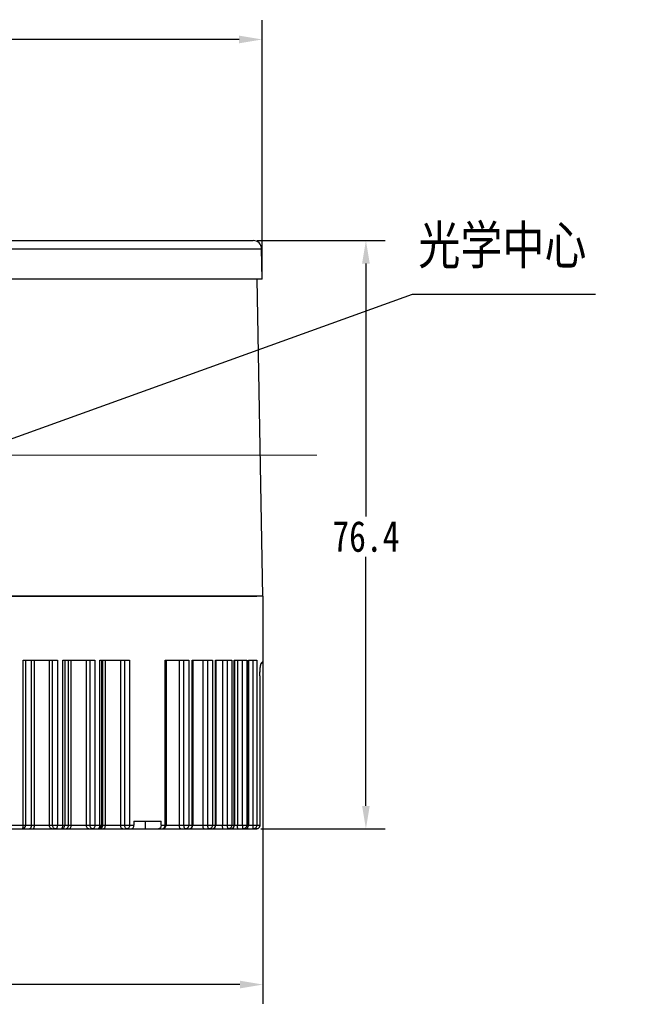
# Model space of a CAD drawing. Extents: x 636 to 1423, y -190 to 367.
# Tile 17 of 19: x 1170 to 1249, y 73 to 201. Entities that reach past the tile are written whole.
import ezdxf

# ---------------------------------------------------------------- set-up
doc = ezdxf.new("R2010")
doc.units = 0
doc.header["$LTSCALE"] = 23.1
doc.header["$PDMODE"] = 3
doc.header["$PDSIZE"] = 4
doc.linetypes.add('点画线', pattern=[18, 12, -2, 2, -2])
doc.layers.get('0').update_dxf_attribs({"linetype": 'CONTINUOUS'})
doc.layers.get('Defpoints').update_dxf_attribs({"linetype": 'CONTINUOUS'})
doc.layers.add('1_2_1', color=7, linetype='CONTINUOUS')
doc.layers.add('dim', color=3, linetype='CONTINUOUS')
doc.layers.add('中心线层', color=1, linetype='点画线', lineweight=18)
doc.styles.get("Standard").update_dxf_attribs({"font": 'txt', "width": 0.8})
doc.dimstyles.get("Standard").update_dxf_attribs({"dimtxt": 3, "dimasz": 3, "dimexe": 2.5, "dimexo": 0.5, "dimtad": 1, "dimdsep": 46, "dimtxsty": 'Standard', "dimcen": 0.09, "dimazin": 2, "dimtol": 1, "dimtp": 0.01, "dimtm": 0.01, "dimtfac": 1, "dimtofl": 0, "dimtmove": 0, "dimatfit": 3, "dimfxl": 1, "dimtolj": 1, "dimarcsym": 0})

# ---------------------------------------------------------------- blocks, each defined once
blk = doc.blocks.new('*D44')
at = {"layer": 'Defpoints', "color": 0, "transparency": 16777216}
for p in [(1099.57, 123.25), (1201.57, 123), (1201.57, 75.54)]:
    blk.add_point(p, dxfattribs=at)
at = {"layer": 'dim', "color": 0, "lineweight": -2, "transparency": 16777216}
for p, q in [((1099.57, 122.75), (1099.57, 73.04)), ((1201.57, 122.5), (1201.57, 73.04)), ((1102.57, 75.54), (1144.88, 75.54)), ((1198.57, 75.54), (1156.26, 75.54))]:
    blk.add_line(p, q, dxfattribs=at)
at = {"layer": 'dim', "color": 0, "transparency": 16777216}
for points in [[(1102.57, 76.04), (1102.57, 75.04), (1099.57, 75.54)], [(1198.57, 76.04), (1198.57, 75.04), (1201.57, 75.54)]]:
    blk.add_solid(points, dxfattribs=at)
at = {"layer": 'dim', "color": 0, "transparency": 16777216, "insert": (1150.57, 75.54), "char_height": 4, "attachment_point": 5}
blk.add_mtext('\\A1;%%c102', dxfattribs=at)
blk = doc.blocks.new('*D45')
at = {"layer": 'Defpoints', "color": 0, "transparency": 16777216}
for p in [(1201.47, 198.25), (1099.67, 167.14), (1201.47, 167.14)]:
    blk.add_point(p, dxfattribs=at)
at = {"layer": 'dim', "color": 0, "lineweight": -2, "transparency": 16777216}
for p, q in [((1099.67, 167.64), (1099.67, 200.75)), ((1201.47, 167.64), (1201.47, 200.75)), ((1102.67, 198.25), (1143.07, 198.25)), ((1198.47, 198.25), (1157.65, 198.25))]:
    blk.add_line(p, q, dxfattribs=at)
at = {"layer": 'dim', "color": 0, "transparency": 16777216}
for points in [[(1102.67, 198.75), (1102.67, 197.75), (1099.67, 198.25)], [(1198.47, 198.75), (1198.47, 197.75), (1201.47, 198.25)]]:
    blk.add_solid(points, dxfattribs=at)
at = {"layer": 'dim', "color": 0, "transparency": 16777216, "insert": (1150.36, 198.25), "char_height": 4, "attachment_point": 5}
blk.add_mtext('\\A1;%%c101.8', dxfattribs=at)
blk = doc.blocks.new('*D46')
at = {"layer": 'Defpoints', "color": 0, "transparency": 16777216}
for p in [(1200.3, 172.14), (1200.78, 95.74), (1214.94, 95.74)]:
    blk.add_point(p, dxfattribs=at)
at = {"layer": 'dim', "color": 0, "lineweight": -2, "transparency": 16777216}
for p, q in [((1200.8, 172.14), (1217.44, 172.14)), ((1214.94, 169.14), (1214.94, 136.32)), ((1214.94, 98.74), (1214.94, 131.07)), ((1201.28, 95.74), (1217.44, 95.74))]:
    blk.add_line(p, q, dxfattribs=at)
at = {"layer": 'dim', "color": 0, "transparency": 16777216}
for points in [[(1214.44, 169.14), (1215.44, 169.14), (1214.94, 172.14)], [(1214.44, 98.74), (1215.44, 98.74), (1214.94, 95.74)]]:
    blk.add_solid(points, dxfattribs=at)
at = {"layer": 'dim', "color": 0, "transparency": 16777216, "insert": (1214.94, 133.7), "char_height": 4, "attachment_point": 5}
blk.add_mtext('\\A1;76.4', dxfattribs=at)

msp = doc.modelspace()

# ---------------------------------------------------------------- linework, layer by layer
at = {"color": 7, "linetype": 'Continuous'}
for p, q in [((1100.837, 172.143), (1200.3, 172.143)), ((1201.469, 167.143), (1201.4, 171.062)), ((1201.469, 167.143), (1099.669, 167.143)), ((1201.535, 125.945), (1200.816, 167.143)), ((1150.569, 125.945), (1200.769, 125.945))]:
    msp.add_line(p, q, dxfattribs=at)
at = {"color": 9, "linetype": 'Continuous'}
msp.add_line((1099.737, 171.062), (1201.4, 171.062), dxfattribs=at)
at = {"color": 7, "linetype": 'Continuous'}
msp.add_arc((1200.3, 171.043), 1.1, 1, 90, dxfattribs=at)
at = {"layer": '1_2_1', "color": 7, "linetype": 'Continuous'}
for p, q in [((1201.568, 125.945), (1099.569, 125.945)), ((1201.569, 125.945), (1201.569, 117.45)), ((1170.457, 117.643), (1174.885, 117.643)), ((1170.762, 117.643), (1170.762, 96.243)), ((1175.59, 117.643), (1179.751, 117.643)), ((1175.845, 117.643), (1175.845, 96.243)), ((1180.408, 117.643), (1184.251, 117.643)), ((1180.616, 117.643), (1180.616, 96.243)), ((1188.864, 117.643), (1191.928, 117.643)), ((1188.988, 117.643), (1188.988, 96.243)), ((1192.394, 117.643), (1195.009, 117.643)), ((1192.484, 117.643), (1192.484, 96.243)), ((1195.398, 117.643), (1197.531, 117.643)), ((1195.459, 117.643), (1195.459, 96.243)), ((1197.839, 117.643), (1199.462, 117.643)), ((1197.876, 117.643), (1197.876, 96.243)), ((1199.685, 117.643), (1200.779, 117.643)), ((1199.704, 117.643), (1199.704, 96.243)), ((1201.193, 116.257), (1201.22, 116.594)), ((1201.219, 116.589), (1201.252, 116.846)), ((1201.251, 116.842), (1201.284, 117.021)), ((1201.283, 117.019), (1201.312, 117.13)), ((1201.312, 117.129), (1201.317, 117.146)), ((1201.569, 117.467), (1201.43, 117.347)), ((1201.448, 117.362), (1201.447, 117.361)), ((1201.569, 117.467), (1201.448, 117.362)), ((1201.566, 117.42), (1201.569, 117.45)), ((1201.173, 115.643), (1201.173, 96.243)), ((1201.174, 115.643), (1201.177, 115.861)), ((1201.174, 115.643), (1201.174, 96.243)), ((1201.177, 115.857), (1201.193, 116.262)), ((1184.82, 96.743), (1188.355, 96.743)), ((1184.82, 96.743), (1184.82, 96.243)), ((1188.355, 96.243), (1188.355, 96.743)), ((1136.205, 95.743), (1200.729, 95.743))]:
    msp.add_line(p, q, dxfattribs=at)
at = {"layer": '1_2_1', "color": 9, "linetype": 'Continuous'}
for p, q in [((1170.457, 96.243), (1170.457, 117.643)), ((1171.489, 117.643), (1171.489, 96.243)), ((1171.911, 96.243), (1171.911, 117.643)), ((1173.835, 117.643), (1173.835, 96.243)), ((1174.262, 96.243), (1174.262, 117.643)), ((1174.885, 117.643), (1174.885, 96.243)), ((1175.59, 96.243), (1175.59, 117.643)), ((1176.282, 117.643), (1176.282, 96.243)), ((1176.679, 96.243), (1176.679, 117.643)), ((1178.637, 117.643), (1178.637, 96.243)), ((1179.119, 96.243), (1179.119, 117.643)), ((1179.751, 117.643), (1179.751, 96.243)), ((1180.408, 96.243), (1180.408, 117.643)), ((1180.752, 117.643), (1180.752, 96.243)), ((1181.118, 96.243), (1181.118, 117.643)), ((1183.086, 117.643), (1183.086, 96.243)), ((1183.617, 96.243), (1183.617, 117.643)), ((1184.251, 117.643), (1184.251, 96.243)), ((1188.864, 96.243), (1188.864, 117.643)), ((1190.707, 117.643), (1190.707, 96.243)), ((1191.315, 96.243), (1191.315, 117.643)), ((1191.928, 117.643), (1191.928, 96.243)), ((1192.394, 96.243), (1192.394, 117.643)), ((1193.783, 117.643), (1193.783, 96.243)), ((1194.418, 96.243), (1194.418, 117.643)), ((1195.009, 117.643), (1195.009, 96.243)), ((1195.398, 96.243), (1195.398, 117.643)), ((1196.315, 117.643), (1196.315, 96.243)), ((1196.969, 96.243), (1196.969, 117.643)), ((1197.531, 117.643), (1197.531, 96.243)), ((1197.839, 96.243), (1197.839, 117.643)), ((1198.272, 117.643), (1198.272, 96.243)), ((1198.937, 96.243), (1198.937, 117.643)), ((1199.462, 117.643), (1199.462, 96.243)), ((1199.685, 96.243), (1199.685, 117.643)), ((1200.297, 96.243), (1200.297, 117.643)), ((1200.779, 117.643), (1200.779, 96.243)), ((1201.174, 115.643), (1201.173, 115.643)), ((1165.437, 96.243), (1184.82, 96.243)), ((1186.277, 96.743), (1186.277, 95.743)), ((1188.355, 96.243), (1201.173, 96.243)), ((1201.173, 96.244), (1201.174, 96.243))]:
    msp.add_line(p, q, dxfattribs=at)
at = {"layer": '1_2_1', "color": 7, "linetype": 'Continuous'}
for points in [[(1201.482, 117.286), (1201.533, 117.338), (1201.566, 117.42)], [(1200.729, 95.743), (1200.784, 95.747), (1200.954, 95.812), (1201.084, 95.942)], [(1201.084, 95.942), (1201.157, 96.108), (1201.174, 96.243)]]:
    msp.add_lwpolyline(points, dxfattribs=at)
for centre, radius, start, end in [((1202.619, 115.644), 1.997, 124.65819, 130.8994), ((1196.105, 123.618), 8.227, 309.88021, 310.48965), ((1170.262, 96.243), 0.5, 270, 0), ((1175.345, 96.243), 0.5, 270, 0), ((1180.116, 96.243), 0.5, 270, 0), ((1188.488, 96.243), 0.5, 270, 0), ((1191.984, 96.243), 0.5, 270, 0), ((1194.959, 96.243), 0.5, 270, 0), ((1197.376, 96.243), 0.5, 270, 0), ((1199.204, 96.243), 0.5, 270, 0)]:
    msp.add_arc(centre, radius, start, end, dxfattribs=at)
at = {"layer": '1_2_1', "color": 9, "linetype": 'Continuous'}
msp.add_arc((1187.85, 96.131), 11.78, 358.82616, 359.24659, dxfattribs=at)
for points, knots in [([(1201.173, 115.643), (1201.172, 115.79), (1201.179, 116.068), (1201.201, 116.455), (1201.236, 116.777), (1201.266, 116.965), (1201.283, 117.046)], [0, 0, 0, 0, 0.3120046, 0.5940414, 0.8252133, 1, 1, 1, 1]), ([(1201.283, 117.046), (1201.29, 117.08), (1201.307, 117.149), (1201.336, 117.238), (1201.367, 117.287), (1201.38, 117.305)], [0, 0, 0, 0, 0.3792283, 0.7640663, 1, 1, 1, 1]), ([(1201.312, 117.153), (1201.333, 117.172), (1201.368, 117.219), (1201.38, 117.276), (1201.38, 117.305)], [0, 0, 0, 0, 0.4994774, 1, 1, 1, 1]), ([(1170.262, 95.743), (1170.275, 95.743), (1170.313, 95.754), (1170.363, 95.807), (1170.388, 95.859), (1170.4, 95.889)], [0, 0, 0, 0, 0.1855506, 0.5322585, 1, 1, 1, 1]), ([(1170.4, 95.889), (1170.42, 95.941), (1170.448, 96.059), (1170.457, 96.179), (1170.457, 96.243)], [0, 0, 0, 0, 0.4662233, 1, 1, 1, 1]), ([(1171.489, 96.243), (1171.489, 96.179), (1171.482, 96.085), (1171.455, 95.967), (1171.415, 95.851), (1171.343, 95.743), (1171.272, 95.743)], [0, 0, 0, 0, 0.3349959, 0.4898454, 0.6300689, 1, 1, 1, 1]), ([(1171.694, 95.743), (1171.765, 95.743), (1171.837, 95.851), (1171.876, 95.967), (1171.904, 96.085), (1171.911, 96.179), (1171.911, 96.243)], [0, 0, 0, 0, 0.3699311, 0.5101546, 0.6650041, 1, 1, 1, 1]), ([(1174.219, 95.743), (1174.169, 95.743), (1174.062, 95.772), (1173.936, 95.888), (1173.854, 96.052), (1173.835, 96.178), (1173.835, 96.243)], [0, 0, 0, 0, 0.2185824, 0.4571229, 0.7204248, 1, 1, 1, 1]), ([(1174.646, 95.743), (1174.596, 95.743), (1174.489, 95.772), (1174.362, 95.888), (1174.281, 96.052), (1174.262, 96.178), (1174.262, 96.243)], [0, 0, 0, 0, 0.2192265, 0.4576127, 0.7207238, 1, 1, 1, 1]), ([(1174.885, 96.243), (1174.885, 96.179), (1174.874, 96.058), (1174.833, 95.917), (1174.782, 95.829), (1174.733, 95.77), (1174.679, 95.743), (1174.646, 95.743)], [0, 0, 0, 0, 0.3229587, 0.6090246, 0.7297903, 0.8338986, 1, 1, 1, 1]), ([(1175.345, 95.743), (1175.378, 95.743), (1175.433, 95.769), (1175.485, 95.829), (1175.536, 95.917), (1175.579, 96.058), (1175.59, 96.179), (1175.59, 96.243)], [0, 0, 0, 0, 0.1689939, 0.2736948, 0.394483, 0.6792695, 1, 1, 1, 1]), ([(1176.282, 96.243), (1176.282, 96.179), (1176.27, 96.057), (1176.224, 95.916), (1176.168, 95.828), (1176.111, 95.768), (1176.052, 95.743), (1176.016, 95.743)], [0, 0, 0, 0, 0.3141167, 0.5951686, 0.7160756, 0.8225724, 1, 1, 1, 1]), ([(1176.413, 95.743), (1176.449, 95.743), (1176.507, 95.768), (1176.564, 95.828), (1176.62, 95.916), (1176.666, 96.057), (1176.679, 96.179), (1176.679, 96.243)], [0, 0, 0, 0, 0.1774276, 0.2839244, 0.4048314, 0.6858833, 1, 1, 1, 1]), ([(1178.983, 95.743), (1178.937, 95.743), (1178.839, 95.774), (1178.726, 95.89), (1178.654, 96.054), (1178.637, 96.179), (1178.637, 96.243)], [0, 0, 0, 0, 0.2062669, 0.4408733, 0.7095478, 1, 1, 1, 1]), ([(1179.465, 95.743), (1179.419, 95.743), (1179.32, 95.774), (1179.208, 95.89), (1179.135, 96.054), (1179.119, 96.179), (1179.119, 96.243)], [0, 0, 0, 0, 0.207025, 0.4414518, 0.7098973, 1, 1, 1, 1]), ([(1179.751, 96.243), (1179.751, 96.179), (1179.738, 96.056), (1179.68, 95.895), (1179.59, 95.777), (1179.504, 95.743), (1179.465, 95.743)], [0, 0, 0, 0, 0.3081951, 0.5861218, 0.8144935, 1, 1, 1, 1]), ([(1180.116, 95.743), (1180.155, 95.743), (1180.243, 95.777), (1180.335, 95.895), (1180.395, 96.056), (1180.408, 96.179), (1180.408, 96.243)], [0, 0, 0, 0, 0.1879562, 0.4169566, 0.6938022, 1, 1, 1, 1]), ([(1180.66, 95.889), (1180.634, 95.848), (1180.574, 95.776), (1180.482, 95.743), (1180.44, 95.743)], [0, 0, 0, 0, 0.5420901, 1, 1, 1, 1]), ([(1180.752, 96.243), (1180.752, 96.21), (1180.744, 96.088), (1180.708, 95.966), (1180.66, 95.889)], [0, 0, 0, 0, 0.2653374, 1, 1, 1, 1]), ([(1180.806, 95.743), (1180.848, 95.743), (1180.94, 95.776), (1181.039, 95.893), (1181.103, 96.055), (1181.118, 96.179), (1181.118, 96.243)], [0, 0, 0, 0, 0.1950522, 0.425962, 0.699677, 1, 1, 1, 1]), ([(1183.39, 95.743), (1183.349, 95.743), (1183.26, 95.776), (1183.163, 95.894), (1183.101, 96.056), (1183.087, 96.179), (1183.086, 96.243)], [0, 0, 0, 0, 0.1912072, 0.4215061, 0.6968011, 1, 1, 1, 1]), ([(1183.921, 95.743), (1183.88, 95.743), (1183.79, 95.776), (1183.693, 95.894), (1183.631, 96.056), (1183.617, 96.179), (1183.617, 96.243)], [0, 0, 0, 0, 0.1920813, 0.4221757, 0.6972011, 1, 1, 1, 1]), ([(1184.251, 96.243), (1184.251, 96.179), (1184.235, 96.055), (1184.167, 95.892), (1184.06, 95.775), (1183.965, 95.743), (1183.921, 95.743)], [0, 0, 0, 0, 0.2947869, 0.5656197, 0.7984056, 1, 1, 1, 1]), ([(1188.488, 95.743), (1188.538, 95.743), (1188.643, 95.772), (1188.766, 95.888), (1188.845, 96.053), (1188.864, 96.179), (1188.864, 96.243)], [0, 0, 0, 0, 0.2164666, 0.4539245, 0.7182378, 1, 1, 1, 1]), ([(1190.915, 95.743), (1190.885, 95.743), (1190.838, 95.772), (1190.797, 95.829), (1190.752, 95.919), (1190.717, 96.059), (1190.707, 96.179), (1190.707, 96.243)], [0, 0, 0, 0, 0.1516867, 0.2532913, 0.374242, 0.6665394, 1, 1, 1, 1]), ([(1191.522, 95.743), (1191.453, 95.743), (1191.385, 95.852), (1191.348, 95.967), (1191.322, 96.086), (1191.315, 96.179), (1191.315, 96.243)], [0, 0, 0, 0, 0.3650952, 0.5059703, 0.6619453, 1, 1, 1, 1]), ([(1191.928, 96.243), (1191.928, 96.178), (1191.908, 96.051), (1191.821, 95.886), (1191.687, 95.771), (1191.576, 95.743), (1191.522, 95.743)], [0, 0, 0, 0, 0.2735457, 0.5339379, 0.7745035, 1, 1, 1, 1]), ([(1191.984, 95.743), (1192.038, 95.743), (1192.15, 95.771), (1192.286, 95.886), (1192.374, 96.051), (1192.394, 96.178), (1192.394, 96.243)], [0, 0, 0, 0, 0.2268141, 0.4678501, 0.7276733, 1, 1, 1, 1]), ([(1193.938, 95.743), (1193.915, 95.743), (1193.879, 95.776), (1193.85, 95.83), (1193.816, 95.921), (1193.791, 96.06), (1193.783, 96.179), (1193.783, 96.243)], [0, 0, 0, 0, 0.1277033, 0.2253944, 0.3468431, 0.6495953, 1, 1, 1, 1]), ([(1194.573, 95.743), (1194.549, 95.743), (1194.513, 95.776), (1194.484, 95.83), (1194.461, 95.893), (1194.442, 95.968), (1194.423, 96.086), (1194.418, 96.179), (1194.418, 96.243)], [0, 0, 0, 0, 0.1288062, 0.2263975, 0.3476403, 0.4902482, 0.650203, 1, 1, 1, 1]), ([(1195.009, 96.243), (1195.009, 96.178), (1194.987, 96.05), (1194.892, 95.884), (1194.748, 95.77), (1194.63, 95.743), (1194.573, 95.743)], [0, 0, 0, 0, 0.2656426, 0.5224057, 0.7660592, 1, 1, 1, 1]), ([(1194.959, 95.743), (1195.016, 95.743), (1195.135, 95.77), (1195.281, 95.884), (1195.376, 96.05), (1195.398, 96.178), (1195.398, 96.243)], [0, 0, 0, 0, 0.2349658, 0.4790059, 0.7353314, 1, 1, 1, 1]), ([(1196.416, 95.743), (1196.409, 95.743), (1196.392, 95.755), (1196.375, 95.785), (1196.358, 95.832), (1196.337, 95.922), (1196.32, 96.061), (1196.315, 96.179), (1196.315, 96.243)], [0, 0, 0, 0, 0.0408929, 0.1058126, 0.2001177, 0.3222508, 0.6345695, 1, 1, 1, 1]), ([(1197.07, 95.743), (1197.063, 95.743), (1197.046, 95.754), (1197.029, 95.785), (1197.012, 95.832), (1196.997, 95.893), (1196.985, 95.968), (1196.973, 96.086), (1196.969, 96.179), (1196.969, 96.243)], [0, 0, 0, 0, 0.0417806, 0.1069463, 0.2011589, 0.323109, 0.4693872, 0.6351233, 1, 1, 1, 1]), ([(1197.531, 96.243), (1197.531, 96.178), (1197.507, 96.049), (1197.406, 95.883), (1197.253, 95.77), (1197.13, 95.743), (1197.07, 95.743)], [0, 0, 0, 0, 0.2594398, 0.5134536, 0.7595898, 1, 1, 1, 1]), ([(1197.376, 95.743), (1197.436, 95.743), (1197.56, 95.77), (1197.714, 95.882), (1197.816, 96.048), (1197.839, 96.178), (1197.839, 96.243)], [0, 0, 0, 0, 0.241175, 0.4876113, 0.7413022, 1, 1, 1, 1]), ([(1198.318, 95.743), (1198.313, 95.743), (1198.306, 95.76), (1198.3, 95.785), (1198.292, 95.833), (1198.286, 95.894), (1198.28, 95.969), (1198.274, 96.086), (1198.272, 96.179), (1198.272, 96.243)], [0, 0, 0, 0, 0.0251976, 0.0837362, 0.1764937, 0.300144, 0.4503222, 0.6215379, 1, 1, 1, 1]), ([(1198.983, 95.743), (1198.979, 95.743), (1198.97, 95.759), (1198.964, 95.786), (1198.956, 95.833), (1198.95, 95.894), (1198.944, 95.969), (1198.939, 96.086), (1198.937, 96.179), (1198.937, 96.243)], [0, 0, 0, 0, 0.0259148, 0.0845821, 0.177274, 0.3008043, 0.4508506, 0.6219073, 1, 1, 1, 1]), ([(1199.462, 96.243), (1199.462, 96.178), (1199.438, 96.048), (1199.332, 95.881), (1199.172, 95.769), (1199.045, 95.743), (1198.983, 95.743)], [0, 0, 0, 0, 0.2548497, 0.5068859, 0.754889, 1, 1, 1, 1]), ([(1199.204, 95.743), (1199.266, 95.743), (1199.394, 95.769), (1199.554, 95.881), (1199.661, 96.047), (1199.685, 96.178), (1199.685, 96.243)], [0, 0, 0, 0, 0.2456402, 0.4938567, 0.7456715, 1, 1, 1, 1]), ([(1199.619, 95.743), (1199.62, 95.743), (1199.62, 95.748), (1199.622, 95.754), (1199.623, 95.766), (1199.624, 95.782), (1199.625, 95.803), (1199.626, 95.84), (1199.627, 95.869), (1199.627, 95.889)], [0, 0, 0, 0, 0.0187554, 0.0685442, 0.1499325, 0.2624905, 0.4054643, 0.5772556, 1, 1, 1, 1]), ([(1200.287, 95.743), (1200.288, 95.743), (1200.288, 95.748), (1200.289, 95.754), (1200.29, 95.766), (1200.291, 95.782), (1200.292, 95.803), (1200.293, 95.84), (1200.294, 95.894), (1200.295, 95.969), (1200.296, 96.054), (1200.297, 96.147), (1200.297, 96.211), (1200.297, 96.243)], [0, 0, 0, 0, 0.0052464, 0.019797, 0.0436766, 0.0767349, 0.1187412, 0.1692196, 0.2934385, 0.4448034, 0.6176273, 0.8054727, 1, 1, 1, 1]), ([(1200.779, 96.243), (1200.779, 96.178), (1200.753, 96.047), (1200.644, 95.881), (1200.481, 95.769), (1200.351, 95.743), (1200.287, 95.743)], [0, 0, 0, 0, 0.2517993, 0.5025483, 0.7518046, 1, 1, 1, 1]), ([(1201.172, 96.243), (1201.173, 96.168), (1201.144, 96.026), (1201.03, 95.86), (1200.883, 95.764), (1200.778, 95.743), (1200.729, 95.743)], [0, 0, 0, 0, 0.3043482, 0.5732033, 0.801168, 1, 1, 1, 1])]:
    msp.add_open_spline(points, degree=3, knots=knots, dxfattribs=at)
at = {"layer": '1_2_1', "color": 7, "linetype": 'Continuous'}
for points, knots in [([(1184.466, 95.743), (1184.513, 95.743), (1184.613, 95.773), (1184.729, 95.89), (1184.803, 96.053), (1184.82, 96.178), (1184.82, 96.243)], [0, 0, 0, 0, 0.2094992, 0.4446414, 0.711975, 1, 1, 1, 1]), ([(1188.355, 96.243), (1188.355, 96.178), (1188.338, 96.053), (1188.264, 95.89), (1188.149, 95.773), (1188.048, 95.743), (1188.001, 95.743)], [0, 0, 0, 0, 0.2880251, 0.5553587, 0.7905008, 1, 1, 1, 1])]:
    msp.add_open_spline(points, degree=3, knots=knots, dxfattribs=at)
at = {"layer": '中心线层'}
msp.add_line((1090.942, 144.293), (1208.556, 144.293), dxfattribs=at)

# ---------------------------------------------------------------- texts
at = {"layer": 'dim', "insert": (1221.75, 174.057), "char_height": 5, "attachment_point": 1}
msp.add_mtext_dynamic_manual_height_columns('{\\fSimSun|b0|i0|c134|p2;光学中心}', width=36.05882, gutter_width=1, heights=[0], dxfattribs=at)

# ---------------------------------------------------------------- dimensions: what is measured, and where the dimension line sits
at = {"layer": 'dim'}
dim = msp.add_linear_dim(base=(1201.469, 198.245), p1=(1099.669, 167.143), p2=(1201.469, 167.143), dimstyle='Standard', override={"dimtxt": 4, "dimtad": 0, "dimtih": 1, "dimtoh": 1, "dimpost": '%%c<>', "dimcen": 0.5, "dimtol": 0, "dimtzin": 0}, dxfattribs=at)
dim.commit()
dim.dimension.update_dxf_attribs({"geometry": '*D45', "text_midpoint": (1150.363, 198.245), "dimtype": 160})
dim = msp.add_linear_dim(base=(1214.942, 95.743), p1=(1200.3, 172.143), p2=(1200.778, 95.743), angle=90, dimstyle='Standard', override={"dimtxt": 4, "dimtad": 0, "dimtih": 1, "dimtoh": 1, "dimcen": 0.5, "dimtol": 0, "dimtzin": 0}, dxfattribs=at)
dim.commit()
dim.dimension.update_dxf_attribs({"geometry": '*D46', "text_midpoint": (1214.942, 133.697), "dimtype": 160})
dim = msp.add_linear_dim(base=(1201.569, 75.544), p1=(1099.569, 123.245), p2=(1201.569, 122.995), dimstyle='Standard', override={"dimtxt": 4, "dimtad": 0, "dimtih": 1, "dimtoh": 1, "dimpost": '%%c<>', "dimcen": 0.5, "dimtol": 0, "dimtzin": 0}, dxfattribs=at)
dim.commit()
dim.dimension.update_dxf_attribs({"geometry": '*D44', "text_midpoint": (1150.569, 75.544)})

# ---------------------------------------------------------------- leaders
msp.add_leader([(1163.955, 144.61), (1220.982, 165.166), (1244.754, 165.166)], dimstyle='Standard', override={"dimtxt": 4, "dimgap": 0.625, "dimtad": 0, "dimtih": 1, "dimtoh": 1, "dimcen": 0.5, "dimtol": 0, "dimtzin": 0}, dxfattribs=at)

doc.saveas('drawing.dxf')
